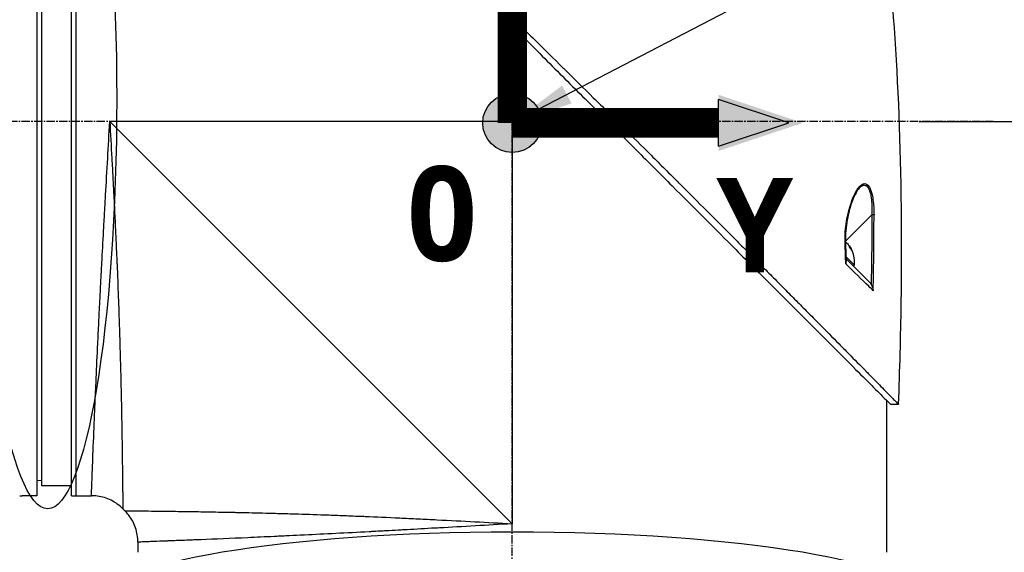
# Model space of a CAD drawing. Header units: millimetres. Extents: x 0 to 4378, y 0 to 2376.
# Tile 78 of 227: x 1632 to 1832, y 769 to 877. Entities that reach past the tile are written whole.
import ezdxf

# ---------------------------------------------------------------- set-up
doc = ezdxf.new("R2010")
doc.units = ezdxf.units.MM
doc.header["$LTSCALE"] = 0.2
doc.linetypes.add('CENTER2', pattern=[1.125, 0.75, -0.125, 0.125, -0.125])
for name, color, linetype in [('02_Center Line', 1, 'CENTER2'), ('07_Special Line2', 76, 'Continuous'), ('12_Before Rev.Num.', 5, 'Continuous'), ('13_After Rev.Num.', 6, 'Continuous')]:
    doc.layers.add(name, color=color, linetype=linetype)
doc.layers.add('14_Mark', color=7, linetype='Continuous', true_color=0xe03c31)
doc.styles.add('Rainbow-5.0 Style', font='malgunsl.ttf')
doc.dimstyles.new('Rainbow-5.0 Style', dxfattribs={"dimtxt": 4, "dimasz": 2.5, "dimexe": 1, "dimexo": 1, "dimgap": 1, "dimtad": 1, "dimdsep": 46, "dimtxsty": 'Rainbow-5.0 Style', "dimcen": 0, "dimclrd": 251, "dimclre": 251, "dimclrt": 7, "dimazin": 3, "dimtp": 0.1, "dimtm": 0.1, "dimtfac": 0.61, "dimtmove": 0, "dimatfit": 3, "dimfxl": 1, "dimlwd": -1, "dimlwe": -1, "dimarcsym": 1})

# ---------------------------------------------------------------- blocks, each defined once
blk = doc.blocks.new('*D124')
at = {"color": 251, "linetype": 'ByBlock', "transparency": 16777216}
for p, q in [((1814.42, 856.68), (1943.4, 856.68)), ((1939.4, 669.68), (1939.4, 846.68)), ((1833.81, 659.68), (1943.4, 659.68))]:
    blk.add_line(p, q, dxfattribs=at)
at = {"color": 251, "transparency": 16777216}
for points in [[(1937.74, 846.68), (1941.07, 846.68), (1939.4, 856.68)], [(1937.74, 669.68), (1941.07, 669.68), (1939.4, 659.68)]]:
    blk.add_solid(points, dxfattribs=at)
at = {"layer": 'Defpoints', "color": 0, "transparency": 16777216}
for p in [(1810.42, 856.68), (1939.4, 856.68), (1829.81, 659.68)]:
    blk.add_point(p, dxfattribs=at)
at = {"color": 7, "transparency": 16777216, "insert": (1927.09, 758.18), "char_height": 16, "attachment_point": 5, "rotation": 90, "style": 'Rainbow-5.0 Style'}
blk.add_mtext('197', dxfattribs=at)
blk = doc.blocks.new('*D125')
at = {"color": 251, "linetype": 'ByBlock', "transparency": 16777216}
for p, q in [((1723.88, 1269.38), (1891.38, 1269.38)), ((1887.38, 866.68), (1887.38, 1259.38)), ((1814.42, 856.68), (1891.38, 856.68))]:
    blk.add_line(p, q, dxfattribs=at)
at = {"color": 251, "transparency": 16777216}
for points in [[(1885.72, 1259.38), (1889.05, 1259.38), (1887.38, 1269.38)], [(1885.72, 866.68), (1889.05, 866.68), (1887.38, 856.68)]]:
    blk.add_solid(points, dxfattribs=at)
at = {"layer": 'Defpoints', "color": 0, "transparency": 16777216}
for p in [(1719.88, 1269.38), (1887.38, 1269.38), (1810.42, 856.68)]:
    blk.add_point(p, dxfattribs=at)
at = {"color": 7, "transparency": 16777216, "insert": (1875.09, 1063.03), "char_height": 16, "attachment_point": 5, "rotation": 90, "style": 'Rainbow-5.0 Style'}
blk.add_mtext('412.7', dxfattribs=at)
blk = doc.blocks.new('*D128')
at = {"color": 251, "linetype": 'ByBlock', "transparency": 16777216}
for p, q in [((1638.55, 1756.68), (1943.4, 1756.68)), ((1939.4, 1746.68), (1939.4, 866.68)), ((1814.42, 856.68), (1943.4, 856.68))]:
    blk.add_line(p, q, dxfattribs=at)
at = {"color": 251, "transparency": 16777216}
for points in [[(1937.74, 1746.68), (1941.07, 1746.68), (1939.4, 1756.68)], [(1937.74, 866.68), (1941.07, 866.68), (1939.4, 856.68)]]:
    blk.add_solid(points, dxfattribs=at)
at = {"layer": 'Defpoints', "color": 0, "transparency": 16777216}
for p in [(1634.55, 1756.68), (1810.42, 856.68), (1939.4, 856.68)]:
    blk.add_point(p, dxfattribs=at)
at = {"color": 7, "transparency": 16777216, "insert": (1927.12, 1306.68), "char_height": 16, "attachment_point": 5, "rotation": 90, "style": 'Rainbow-5.0 Style'}
blk.add_mtext('900', dxfattribs=at)
blk = doc.blocks.new('A$Ca3a613b0')
for p, q in [((-96.5, 273), (-96.5, 121)), ((-89.5, 121), (-89.5, 273)), ((-88.5, 121), (-88.5, 273)), ((-95.5, 123), (-95.5, 271)), ((0.74, 215.65), (0, 197)), ((5.5, 212.65), (5.5, 212.65)), ((7.47, 210.71), (7.48, 210.7)), ((0, 197), (-81.7, 197)), ((-81.7, 197), (0, 115.3)), ((0, 197), (18.64, 197.74)), ((0, 197), (0, 115.3)), ((70.44, 183.45), (70.44, 183.45)), ((38.28, 180.07), (38.28, 180.07)), ((73.01, 178.06), (67.65, 172.7)), ((67.58, 172.62), (67.58, 172.62)), ((67.58, 172.58), (67.58, 172.58)), ((68.34, 171.81), (68.38, 171.85)), ((68.61, 171.27), (68.73, 171.39)), ((67.76, 169.57), (69.46, 167.86)), ((69.46, 167.86), (69.26, 167.66)), ((65.98, 152.21), (65.98, 152.2)), ((65.98, 152.2), (65.98, 152.2)), ((68.19, 149.96), (68.19, 149.96)), ((68.21, 149.94), (68.21, 149.94)), ((76, 140.38), (76, 109.5)), ((78.44, 139.55), (76.84, 139.55)), ((-96.5, 124.13), (-95.5, 124.11)), ((-89.5, 123), (-95.5, 123)), ((-96.5, 121), (-99.5, 121)), ((-89.5, 121), (-85.43, 121)), ((-79.06, 118.36), (-78.64, 117.94)), ((-76, 111.57), (-76, 109.5))]:
    blk.add_line(p, q)
blk.add_arc((63.39, 168.44), 6.1, 354.6019, 29.6514)
for centre, major_axis, ratio, start_param, end_param in [((72.99, 178.04), (0.5, 0.001), 0.036993, 0.389718, 1.533742), ((-276, -461.66), (295.9, 797.97), 0.23298, 5.692342, 5.723691), ((-508.19, -1020.35), (-531.39, -1363.29), 0.183375, 2.684579, 2.706041), ((67.16, 172.21), (0.5, 0.019), 0.035577, 5.730867, 6.283186), ((-546.92, 149.07), (-456.39, 412.71), 0.998727, 3.908319, 3.915049), ((63.22, 168.61), (4.29, 4.29), 0.920715, 5.920984, 6.02203), ((64.79, 167.04), (4.04, 4.04), 0.390236, 6.173187, 6.393184), ((63.56, 168.26), (4.29, 4.29), 0.920715, 5.920984, 6.02203), ((-508.18, -1020.33), (-531.38, -1363.27), 0.183376, 2.655575, 2.684576)]:
    blk.add_ellipse(centre, major_axis=major_axis, ratio=ratio, start_param=start_param, end_param=end_param)
for points, knots in [([(-57.45, 275.44), (-57.45, 275.44), (-57.41, 275.4), (-57.34, 275.33), (-57.3, 275.29), (-57.26, 275.24), (-57.2, 275.19), (-57.15, 275.13), (-57.08, 275.06), (-57.01, 274.99), (-56.86, 274.84), (-56.68, 274.65), (-56.46, 274.43), (-56.35, 274.32), (-56.23, 274.2), (-56.1, 274.07), (-55.98, 273.95), (-55.84, 273.81), (-55.7, 273.67), (-55.7, 273.66), (-55.69, 273.66), (-55.69, 273.65), (-55.4, 273.36), (-55.08, 273.03), (-54.72, 272.67), (-54.54, 272.49), (-54.36, 272.3), (-54.16, 272.11), (-53.97, 271.91), (-53.77, 271.71), (-53.56, 271.49), (-53.14, 271.07), (-52.69, 270.62), (-52.22, 270.14), (-51.76, 269.67), (-51.27, 269.18), (-50.76, 268.66), (-50.74, 268.64), (-50.73, 268.63), (-50.71, 268.61), (-49.67, 267.56), (-48.53, 266.4), (-47.3, 265.17), (-46.69, 264.55), (-46.06, 263.91), (-45.41, 263.25), (-44.76, 262.6), (-44.08, 261.92), (-43.4, 261.23), (-42.7, 260.53), (-41.99, 259.82), (-41.27, 259.09), (-40.54, 258.36), (-39.8, 257.61), (-39.04, 256.85), (-38.29, 256.09), (-37.52, 255.31), (-36.73, 254.53), (-35.95, 253.74), (-35.15, 252.94), (-34.35, 252.13), (-34.29, 252.08), (-34.23, 252.02), (-34.18, 251.96), (-33.42, 251.21), (-32.65, 250.44), (-31.87, 249.67), (-31.04, 248.84), (-30.2, 248.01), (-29.34, 247.16), (-28.07, 245.89), (-26.76, 244.6), (-25.44, 243.28), (-25, 242.85), (-24.56, 242.41), (-24.12, 241.97), (-23.89, 241.75), (-23.67, 241.52), (-23.44, 241.3), (-22.77, 240.63), (-22.1, 239.96), (-21.42, 239.29), (-20.06, 237.95), (-18.69, 236.59), (-17.3, 235.21), (-15.92, 233.84), (-14.52, 232.45), (-13.1, 231.05), (-13.01, 230.96), (-12.93, 230.88), (-12.84, 230.79), (-9.15, 227.13), (-5.38, 223.4), (-1.57, 219.63), (-1.47, 219.53), (-1.38, 219.44), (-1.28, 219.35), (-0.32, 218.4), (0.64, 217.44), (1.61, 216.49), (2.58, 215.53), (3.55, 214.57), (4.53, 213.61), (6.48, 211.69), (8.42, 209.77), (10.36, 207.85), (10.45, 207.77), (10.53, 207.69), (10.61, 207.61), (12.57, 205.67), (14.52, 203.74), (16.47, 201.81), (17.45, 200.85), (18.42, 199.88), (19.39, 198.92), (20.36, 197.95), (21.33, 196.99), (22.3, 196.03), (22.36, 195.97), (22.42, 195.91), (22.48, 195.85), (24.4, 193.93), (26.32, 192.02), (28.22, 190.13), (29.16, 189.18), (30.11, 188.24), (31.05, 187.3), (31.99, 186.36), (32.93, 185.42), (33.86, 184.49), (33.9, 184.45), (33.95, 184.4), (34, 184.35), (35.88, 182.48), (37.74, 180.61), (39.57, 178.78), (41.4, 176.94), (43.21, 175.14), (44.98, 173.36), (45.87, 172.47), (46.75, 171.59), (47.62, 170.71), (48.49, 169.84), (49.35, 168.97), (50.21, 168.11), (51.06, 167.25), (51.9, 166.41), (52.73, 165.57), (53.57, 164.73), (54.39, 163.91), (55.2, 163.09), (55.21, 163.07), (55.23, 163.06), (55.25, 163.04), (56.06, 162.22), (56.86, 161.42), (57.64, 160.62), (58.43, 159.83), (59.2, 159.05), (59.96, 158.28), (60.72, 157.52), (61.47, 156.77), (62.19, 156.03), (63.65, 154.56), (65.04, 153.16), (66.35, 151.82), (66.68, 151.49), (67.01, 151.16), (67.33, 150.83), (67.65, 150.51), (67.96, 150.19), (68.27, 149.88), (69.51, 148.63), (70.66, 147.46), (71.71, 146.39), (71.72, 146.39), (71.72, 146.38), (71.72, 146.38), (72.25, 145.85), (72.75, 145.34), (73.22, 144.86), (73.7, 144.38), (74.14, 143.92), (74.56, 143.5), (74.98, 143.08), (75.36, 142.68), (75.72, 142.32), (76.07, 141.96), (76.39, 141.63), (76.68, 141.34), (76.97, 141.05), (77.22, 140.79), (77.44, 140.56), (77.55, 140.45), (77.65, 140.35), (77.75, 140.26), (77.84, 140.16), (77.92, 140.08), (78, 140), (78.14, 139.85), (78.25, 139.74), (78.33, 139.66), (78.4, 139.59), (78.44, 139.55), (78.44, 139.55)], [0, 0, 0, 0, 0.0041991, 0.0041991, 0.0041991, 0.0062987, 0.0062987, 0.0062987, 0.0083983, 0.0083983, 0.0083983, 0.0125974, 0.0125974, 0.0125974, 0.014697, 0.014697, 0.014697, 0.0167965, 0.0167965, 0.0167965, 0.0168599, 0.0168599, 0.0168599, 0.0210764, 0.0210764, 0.0210764, 0.0231847, 0.0231847, 0.0231847, 0.025293, 0.025293, 0.025293, 0.0295096, 0.0295096, 0.0295096, 0.0335924, 0.0335924, 0.0335924, 0.0337261, 0.0337261, 0.0337261, 0.0420526, 0.0420526, 0.0420526, 0.0462159, 0.0462159, 0.0462159, 0.0503791, 0.0503791, 0.0503791, 0.0545745, 0.0545745, 0.0545745, 0.0587698, 0.0587698, 0.0587698, 0.0629602, 0.0629602, 0.0629602, 0.0671505, 0.0671505, 0.0671505, 0.0674414, 0.0674414, 0.0674414, 0.0713694, 0.0713694, 0.0713694, 0.0755743, 0.0755743, 0.0755743, 0.0818817, 0.0818817, 0.0818817, 0.0839768, 0.0839768, 0.0839768, 0.0850355, 0.0850355, 0.0850355, 0.0881892, 0.0881892, 0.0881892, 0.0944966, 0.0944966, 0.0944966, 0.1008041, 0.1008041, 0.1008041, 0.1011921, 0.1011921, 0.1011921, 0.1176445, 0.1176445, 0.1176445, 0.1180502, 0.1180502, 0.1180502, 0.1221943, 0.1221943, 0.1221943, 0.1263384, 0.1263384, 0.1263384, 0.1346266, 0.1346266, 0.1346266, 0.1349824, 0.1349824, 0.1349824, 0.143338, 0.143338, 0.143338, 0.1475158, 0.1475158, 0.1475158, 0.1516936, 0.1516936, 0.1516936, 0.1519551, 0.1519551, 0.1519551, 0.160293, 0.160293, 0.160293, 0.164462, 0.164462, 0.164462, 0.168631, 0.168631, 0.168631, 0.1688379, 0.1688379, 0.1688379, 0.1772635, 0.1772635, 0.1772635, 0.1856891, 0.1856891, 0.1856891, 0.1899019, 0.1899019, 0.1899019, 0.1941147, 0.1941147, 0.1941147, 0.1983275, 0.1983275, 0.1983275, 0.2025403, 0.2025403, 0.2025403, 0.2026348, 0.2026348, 0.2026348, 0.206856, 0.206856, 0.206856, 0.2110771, 0.2110771, 0.2110771, 0.2152983, 0.2152983, 0.2152983, 0.2237405, 0.2237405, 0.2237405, 0.2258511, 0.2258511, 0.2258511, 0.2279617, 0.2279617, 0.2279617, 0.2364039, 0.2364039, 0.2364039, 0.2364237, 0.2364237, 0.2364237, 0.240644, 0.240644, 0.240644, 0.2448644, 0.2448644, 0.2448644, 0.2490847, 0.2490847, 0.2490847, 0.253305, 0.253305, 0.253305, 0.2575358, 0.2575358, 0.2575358, 0.2596491, 0.2596491, 0.2596491, 0.2617623, 0.2617623, 0.2617623, 0.2659889, 0.2659889, 0.2659889, 0.2702154, 0.2702154, 0.2702154, 0.2702154]), ([(-57.45, 273.84), (-57.45, 273.84), (-57.15, 273.54), (-56.01, 272.39), (-55.18, 271.55), (-51.97, 268.36), (-48.95, 265.35), (-43.01, 259.4), (-40.39, 256.78), (-36.53, 252.92), (-35.43, 251.82), (-33.82, 250.21), (-33.32, 249.71), (-30.42, 246.81), (-27.93, 244.31), (-21.31, 237.69), (-17.07, 233.45), (-10.42, 226.81), (-8.07, 224.45), (-4.64, 221.03), (-3.58, 219.97), (-1.76, 218.14), (-1.01, 217.38), (0.06, 216.32), (0.37, 216.01), (0.95, 215.43), (1.24, 215.15), (1.52, 214.87)], [-12.224149, -12.224149, -12.224149, -12.224149, -11.037359, -11.037359, -9.877095, -9.877095, -7.592298, -7.592298, -6.07984, -6.07984, -5.495393, -5.495393, -5.239423, -5.239423, -4.019638, -4.019638, -2.082992, -2.082992, -1.043435, -1.043435, -0.581051, -0.581051, -0.251822, -0.251822, -0.120605, -0.120605, -0.000021, -0.000021, -0.000021, -0.000021]), ([(1.52, 214.87), (4.23, 212.18), (6.94, 209.42), (12.41, 203.95), (15.17, 201.25), (17.86, 198.55)], [-2.319062, -2.319062, -2.319062, -2.319062, -1.1611, -1.1611, -0.001522, -0.001522, -0.001522, -0.001522]), ([(17.86, 198.55), (18.13, 198.25), (18.41, 197.97), (19, 197.38), (19.3, 197.08), (20.39, 195.98), (21.18, 195.2), (23.06, 193.32), (24.16, 192.23), (27.68, 188.71), (30.1, 186.29), (36.92, 179.47), (41.26, 175.12), (47.99, 168.39), (50.5, 165.89), (53.18, 163.21), (53.44, 162.95), (54.82, 161.57), (55.92, 160.47), (59.79, 156.6), (62.42, 153.97), (66.6, 149.8), (68.26, 148.14), (71.13, 145.25), (72.36, 144.02), (74.47, 141.9), (75.32, 141.05), (76.21, 140.17), (76.44, 139.94), (76.76, 139.63), (76.84, 139.55), (76.84, 139.55)], [-12.052589, -12.052589, -12.052589, -12.052589, -11.934103, -11.934103, -11.804161, -11.804161, -11.469421, -11.469421, -10.998435, -10.998435, -9.945484, -9.945484, -7.985272, -7.985272, -6.766883, -6.766883, -6.634722, -6.634722, -6.057598, -6.057598, -4.559072, -4.559072, -3.422422, -3.422422, -2.341546, -2.341546, -1.193783, -1.193783, -0.601834, -0.601834, 0, 0, 0, 0]), ([(-85.43, 121), (-85.43, 121), (-85.42, 121.12), (-85.41, 121.37), (-85.41, 121.61), (-85.39, 121.98), (-85.38, 122.46), (-85.36, 122.94), (-85.34, 123.55), (-85.31, 124.26), (-85.3, 124.63), (-85.28, 125.02), (-85.27, 125.44), (-85.25, 125.87), (-85.23, 126.32), (-85.21, 126.79), (-85.21, 126.88), (-85.21, 126.97), (-85.2, 127.06), (-85.13, 128.93), (-85.05, 131.19), (-84.94, 133.79), (-84.94, 133.89), (-84.93, 134), (-84.93, 134.1), (-84.9, 134.7), (-84.88, 135.31), (-84.85, 135.94), (-84.84, 136.31), (-84.82, 136.69), (-84.8, 137.07), (-84.79, 137.46), (-84.77, 137.85), (-84.75, 138.25), (-84.75, 138.31), (-84.75, 138.38), (-84.75, 138.45), (-84.68, 139.98), (-84.61, 141.55), (-84.54, 143.26), (-84.44, 145.39), (-84.34, 147.67), (-84.23, 150.08), (-84.16, 151.54), (-84.09, 153.05), (-84.01, 154.6), (-84.01, 154.64), (-84.01, 154.69), (-84, 154.74), (-83.95, 155.77), (-83.9, 156.83), (-83.85, 157.91), (-83.8, 158.93), (-83.74, 159.96), (-83.69, 161.02), (-83.69, 161.06), (-83.69, 161.11), (-83.68, 161.16), (-83.63, 162.22), (-83.57, 163.3), (-83.52, 164.4), (-83.49, 164.97), (-83.46, 165.54), (-83.43, 166.12), (-83.41, 166.41), (-83.4, 166.7), (-83.38, 167), (-83.37, 167.14), (-83.37, 167.29), (-83.36, 167.44), (-83.35, 167.58), (-83.34, 167.76), (-83.33, 167.87), (-83.33, 168.01), (-83.32, 168.15), (-83.31, 168.29), (-83.21, 170.3), (-83.09, 172.49), (-82.96, 174.86), (-82.89, 176.02), (-82.83, 177.21), (-82.76, 178.46), (-82.72, 179.16), (-82.68, 179.88), (-82.64, 180.6), (-82.61, 181.1), (-82.58, 181.61), (-82.55, 182.12), (-82.42, 184.46), (-82.28, 186.92), (-82.13, 189.52), (-82, 191.91), (-81.85, 194.4), (-81.7, 197)], [0.5000048, 0.5000048, 0.5000048, 0.5000048, 0.5301821, 0.5301821, 0.5301821, 0.560531, 0.560531, 0.560531, 0.5911455, 0.5911455, 0.5911455, 0.6065856, 0.6065856, 0.6065856, 0.6221334, 0.6221334, 0.6221334, 0.625, 0.625, 0.625, 0.6850898, 0.6850898, 0.6850898, 0.6875, 0.6875, 0.6875, 0.7011464, 0.7011464, 0.7011464, 0.7092438, 0.7092438, 0.7092438, 0.7173743, 0.7173743, 0.7173743, 0.71875, 0.71875, 0.71875, 0.7499738, 0.7499738, 0.7499738, 0.7889478, 0.7889478, 0.7889478, 0.8125, 0.8125, 0.8125, 0.8131921, 0.8131921, 0.8131921, 0.8288728, 0.8288728, 0.8288728, 0.84375, 0.84375, 0.84375, 0.8444134, 0.8444134, 0.8444134, 0.859375, 0.859375, 0.859375, 0.8671875, 0.8671875, 0.8671875, 0.8710937, 0.8710937, 0.8710937, 0.8730469, 0.8730469, 0.8730469, 0.8749735, 0.8749735, 0.8749735, 0.8773485, 0.8773485, 0.8773485, 0.9115235, 0.9115235, 0.9115235, 0.9281399, 0.9281399, 0.9281399, 0.9375, 0.9375, 0.9375, 0.9439123, 0.9439123, 0.9439123, 0.973127, 0.973127, 0.973127, 1, 1, 1, 1]), ([(-81.7, 197), (-81.57, 194.5), (-81.43, 191.99), (-81.29, 189.47), (-81.29, 189.45), (-81.29, 189.43), (-81.29, 189.41), (-81.22, 188.14), (-81.15, 186.87), (-81.09, 185.61), (-81.02, 184.4), (-80.97, 183.25), (-80.9, 182.01), (-80.9, 181.95), (-80.89, 181.88), (-80.89, 181.81), (-80.83, 180.63), (-80.77, 179.45), (-80.72, 178.31), (-80.65, 177.06), (-80.6, 175.85), (-80.54, 174.66), (-80.53, 174.5), (-80.53, 174.35), (-80.52, 174.2), (-80.46, 172.98), (-80.41, 171.79), (-80.36, 170.62), (-80.33, 170.03), (-80.31, 169.45), (-80.28, 168.88), (-80.27, 168.6), (-80.26, 168.31), (-80.24, 168.03), (-80.24, 167.86), (-80.23, 167.7), (-80.22, 167.53), (-80.22, 167.43), (-80.21, 167.31), (-80.21, 167.19), (-80.11, 164.86), (-80.03, 162.68), (-79.95, 160.64), (-79.94, 160.38), (-79.93, 160.11), (-79.93, 159.85), (-79.89, 158.97), (-79.86, 158.11), (-79.84, 157.29), (-79.8, 156.26), (-79.77, 155.27), (-79.74, 154.32), (-79.74, 154.21), (-79.73, 154.11), (-79.73, 154.01), (-79.73, 153.99), (-79.73, 153.97), (-79.73, 153.95), (-79.72, 153.83), (-79.72, 153.74), (-79.72, 153.59), (-79.64, 151.2), (-79.58, 149.02), (-79.53, 147.03), (-79.5, 146.04), (-79.48, 145.1), (-79.46, 144.2), (-79.44, 143.44), (-79.43, 142.72), (-79.41, 142.02), (-79.41, 142), (-79.41, 141.97), (-79.41, 141.95), (-79.41, 141.85), (-79.4, 141.78), (-79.4, 141.65), (-79.36, 139.84), (-79.33, 138.21), (-79.3, 136.74), (-79.3, 136.52), (-79.3, 136.31), (-79.29, 136.1), (-79.29, 135.89), (-79.28, 135.69), (-79.28, 135.5), (-79.27, 135.08), (-79.27, 134.68), (-79.26, 134.3), (-79.25, 133.48), (-79.23, 132.73), (-79.22, 132.02), (-79.22, 132.01), (-79.22, 132), (-79.22, 131.99), (-79.22, 131.91), (-79.22, 131.85), (-79.22, 131.75), (-79.2, 130.19), (-79.18, 128.81), (-79.16, 127.6), (-79.15, 126.69), (-79.14, 125.87), (-79.13, 125.14), (-79.13, 124.94), (-79.13, 124.76), (-79.12, 124.57), (-79.12, 124.52), (-79.12, 124.47), (-79.12, 124.43), (-79.12, 123.97), (-79.11, 123.54), (-79.11, 123.12), (-79.11, 123.09), (-79.11, 123.06), (-79.11, 123.03), (-79.1, 122.7), (-79.1, 122.38), (-79.1, 122.08), (-79.1, 122.01), (-79.1, 121.93), (-79.1, 121.86), (-79.1, 121.84), (-79.09, 121.81), (-79.09, 121.78), (-79.09, 121.62), (-79.09, 121.44), (-79.09, 121.27), (-79.09, 121.13), (-79.09, 120.99), (-79.09, 120.85), (-79.09, 120.81), (-79.09, 120.77), (-79.08, 120.74), (-79.08, 120.58), (-79.08, 120.43), (-79.08, 120.29), (-79.08, 120.22), (-79.08, 120.15), (-79.08, 120.09), (-79.08, 120.05), (-79.08, 120.02), (-79.08, 119.99), (-79.08, 119.97), (-79.08, 119.95), (-79.08, 119.93), (-79.08, 119.92), (-79.08, 119.9), (-79.08, 119.89), (-79.07, 119.58), (-79.07, 119.35), (-79.07, 119.17), (-79.07, 119.07), (-79.07, 119), (-79.07, 118.93), (-79.07, 118.89), (-79.07, 118.86), (-79.07, 118.83), (-79.07, 118.82), (-79.07, 118.8), (-79.07, 118.79), (-79.07, 118.78), (-79.07, 118.77), (-79.07, 118.76), (-79.07, 118.76), (-79.07, 118.75), (-79.07, 118.75), (-79.06, 118.48), (-79.06, 118.36), (-79.06, 118.36)], [0, 0, 0, 0, 0.061969, 0.061969, 0.061969, 0.0625, 0.0625, 0.0625, 0.09375, 0.09375, 0.09375, 0.1234255, 0.1234255, 0.1234255, 0.125, 0.125, 0.125, 0.1531538, 0.1531538, 0.1531538, 0.1836029, 0.1836029, 0.1836029, 0.1875, 0.1875, 0.1875, 0.21875, 0.21875, 0.21875, 0.234375, 0.234375, 0.234375, 0.2421875, 0.2421875, 0.2421875, 0.2469884, 0.2469884, 0.2469884, 0.25, 0.25, 0.25, 0.3052191, 0.3052191, 0.3052191, 0.3125, 0.3125, 0.3125, 0.3368038, 0.3368038, 0.3368038, 0.3671875, 0.3671875, 0.3671875, 0.3705126, 0.3705126, 0.3705126, 0.3710937, 0.3710937, 0.3710937, 0.375, 0.375, 0.375, 0.4375, 0.4375, 0.4375, 0.46875, 0.46875, 0.46875, 0.4952139, 0.4952139, 0.4952139, 0.4960937, 0.4960937, 0.4960937, 0.5, 0.5, 0.5, 0.5544796, 0.5544796, 0.5544796, 0.5625, 0.5625, 0.5625, 0.5702519, 0.5702519, 0.5702519, 0.5865122, 0.5865122, 0.5865122, 0.6206238, 0.6206238, 0.6206238, 0.6210937, 0.6210937, 0.6210937, 0.625, 0.625, 0.625, 0.6875, 0.6875, 0.6875, 0.734375, 0.734375, 0.734375, 0.7469686, 0.7469686, 0.7469686, 0.75, 0.75, 0.75, 0.7791382, 0.7791382, 0.7791382, 0.78125, 0.78125, 0.78125, 0.8046875, 0.8046875, 0.8046875, 0.8101255, 0.8101255, 0.8101255, 0.8125, 0.8125, 0.8125, 0.828125, 0.828125, 0.828125, 0.8405244, 0.8405244, 0.8405244, 0.84375, 0.84375, 0.84375, 0.859375, 0.859375, 0.859375, 0.8671875, 0.8671875, 0.8671875, 0.8710938, 0.8710938, 0.8710938, 0.8735646, 0.8735646, 0.8735646, 0.875, 0.875, 0.875, 0.90625, 0.90625, 0.90625, 0.921875, 0.921875, 0.921875, 0.9296875, 0.9296875, 0.9296875, 0.9335938, 0.9335938, 0.9335938, 0.9367093, 0.9367093, 0.9367093, 0.9375, 0.9375, 0.9375, 1, 1, 1, 1]), ([(67.59, 172.21), (67.51, 174.29), (67.76, 176.35), (68.18, 178.21), (68.6, 180.07), (69.19, 181.8), (69.96, 183.05), (70.35, 183.67), (70.78, 184.16), (71.23, 184.33), (71.68, 184.5), (72.15, 184.29), (72.52, 183.66), (72.88, 183.04), (73.11, 182.11), (73.25, 181.12), (73.4, 180.12), (73.45, 179.09), (73.46, 178.05)], [-1, -1, -1, -1, -0.75, -0.75, -0.75, -0.5, -0.5, -0.5, -0.375, -0.375, -0.375, -0.25, -0.25, -0.25, -0.125, -0.125, -0.125, 0, 0, 0, 0]), ([(70.44, 183.45), (70.51, 183.52), (70.61, 183.63), (70.76, 183.76), (70.86, 183.84), (70.97, 183.91), (71.06, 183.95), (71.12, 183.98), (71.16, 184), (71.22, 184.02), (71.3, 184.04), (71.37, 184.06), (71.43, 184.06), (71.46, 184.06), (71.49, 184.06), (71.51, 184.06), (71.54, 184.06), (71.6, 184.05), (71.71, 184.02), (71.81, 183.98), (71.89, 183.93), (71.95, 183.89), (72.03, 183.83), (72.1, 183.75), (72.17, 183.67), (72.22, 183.61), (72.25, 183.55), (72.29, 183.5), (72.31, 183.46), (72.33, 183.42), (72.35, 183.38), (72.38, 183.33), (72.42, 183.24), (72.48, 183.12), (72.54, 182.96), (72.59, 182.81), (72.66, 182.6), (72.74, 182.3), (72.82, 181.91), (72.88, 181.53), (72.91, 181.27), (72.94, 181.05), (72.96, 180.83), (72.99, 180.53), (73.01, 180.16), (73.03, 179.77), (73.03, 179.37), (73.04, 178.8), (73.02, 178.36), (73.01, 178.06)], [1.329615, 1.329615, 1.329615, 1.329615, 1.378961, 1.40356, 1.428073, 1.452518, 1.476923, 1.483207, 1.495736, 1.501978, 1.526778, 1.545207, 1.551317, 1.563485, 1.567497, 1.570553, 1.578207, 1.587912, 1.613451, 1.647115, 1.658519, 1.671664, 1.690388, 1.714701, 1.728974, 1.744675, 1.75307, 1.761833, 1.77097, 1.775681, 1.780486, 1.790347, 1.800537, 1.821922, 1.844682, 1.86886, 1.881499, 1.921664, 1.980666, 2.012563, 2.046031, 2.063338, 2.081006, 2.117316, 2.154984, 2.194087, 2.234709, 2.276933, 2.36647, 2.36647, 2.36647, 2.36647]), ([(70.44, 183.45), (70.22, 183.21), (70.01, 182.88), (69.54, 182.05), (69.29, 181.51), (68.73, 180.04), (68.45, 179.05), (67.93, 176.67), (67.71, 175.19), (67.64, 173.2), (67.64, 172.71), (67.66, 172.23)], [0, 0, 0, 0, 0.177079, 0.177079, 0.406682, 0.406682, 0.747747, 0.747747, 1.198722, 1.198722, 1.345047, 1.345047, 1.345047, 1.345047]), ([(67.65, 172.55), (67.67, 172.54), (67.69, 172.53), (67.78, 172.46), (67.87, 172.39), (68.02, 172.24), (68.11, 172.14), (68.26, 171.94), (68.33, 171.83), (68.38, 171.73)], [-0.2670741, -0.2670741, -0.2670741, -0.2670741, -0.2579182, -0.2579182, -0.2219927, -0.2219927, -0.1860671, -0.1860671, -0.1501416, -0.1501416, -0.1501416, -0.1501416]), ([(68.73, 171.39), (68.67, 171.48), (68.62, 171.58), (68.52, 171.73), (68.47, 171.79), (68.41, 171.85), (68.39, 171.86), (68.38, 171.85)], [-0.4380406, -0.4380406, -0.4380406, -0.4380406, -0.4021151, -0.4021151, -0.3661895, -0.3661895, -0.3312861, -0.3312861, -0.3312861, -0.3312861]), ([(67.73, 168.08), (67.76, 168.19), (67.79, 168.33), (67.79, 168.49), (67.79, 168.51), (67.79, 168.53), (67.79, 168.56)], [0, 0, 0, 0, 0.25, 0.25, 0.25, 0.2995894, 0.2995894, 0.2995894, 0.2995894]), ([(73.3, 162.63), (73.01, 162.91), (72.7, 163.21), (72.39, 163.52), (70.98, 164.9), (69.41, 166.43), (67.73, 168.08)], [0, 0, 0, 0, 0.1807269, 0.1807269, 0.1807269, 1, 1, 1, 1]), ([(72.44, 164.48), (71.68, 165.23), (70.86, 166.05), (69.99, 166.92), (69.84, 167.07), (69.41, 167.51), (68.65, 168.27), (68.31, 168.61), (68.01, 168.9), (67.77, 169.14)], [0, 0, 0, 0, 0.5, 0.5, 0.5, 0.75, 0.75, 0.75, 0.8788716, 0.8788716, 0.8788716, 0.8788716]), ([(72.88, 163.89), (72.83, 163.98), (72.78, 164.06), (72.64, 164.26), (72.54, 164.37), (72.44, 164.48)], [-0.07345151, -0.07345151, -0.07345151, -0.07345151, -0.04389749, -0.04389749, -0.000001, -0.000001, -0.000001, -0.000001]), ([(72.88, 163.89), (72.97, 163.74), (73.07, 163.53), (73.15, 163.27), (73.18, 163.19), (73.21, 163.08), (73.24, 162.95), (73.28, 162.76), (73.3, 162.65), (73.3, 162.63)], [-0.9999987, -0.9999987, -0.9999987, -0.9999987, -0.5, -0.5, -0.5, -0.25, -0.25, -0.25, -0.000001, -0.000001, -0.000001, -0.000001]), ([(-100, 121), (-100, 121), (-99.99, 121), (-99.97, 121), (-99.95, 121), (-99.93, 121), (-99.89, 121), (-99.86, 121), (-99.81, 121), (-99.76, 121), (-99.72, 121), (-99.66, 121), (-99.61, 121), (-99.57, 121), (-99.54, 121), (-99.5, 121)], [0.5001155, 0.5001155, 0.5001155, 0.5001155, 0.6074687, 0.6074687, 0.6074687, 0.7149373, 0.7149373, 0.7149373, 0.8224074, 0.8224074, 0.8224074, 0.9298784, 0.9298784, 0.9298784, 1, 1, 1, 1]), ([(-79.06, 118.36), (-79.75, 119.05), (-80.56, 119.63), (-82.31, 120.5), (-83.26, 120.79), (-84.63, 120.97), (-85.03, 121), (-85.43, 121)], [0, 0, 0, 0, 0.2916732, 0.2916732, 0.5842531, 0.5842531, 0.7041738, 0.7041738, 0.7041738, 0.7041738]), ([(-78.64, 117.94), (-78.64, 117.94), (-78.61, 117.93), (-78.51, 117.93), (-78.47, 117.93), (-78.4, 117.93), (-78.37, 117.93), (-78.32, 117.93), (-78.28, 117.93), (-78.19, 117.93), (-78.12, 117.93), (-78.01, 117.93), (-77.96, 117.93), (-77.89, 117.93), (-77.87, 117.93), (-77.82, 117.93), (-77.79, 117.93), (-77.69, 117.93), (-77.6, 117.93), (-77.44, 117.93), (-77.38, 117.92), (-77.28, 117.92), (-77.24, 117.92), (-77.17, 117.92), (-77.13, 117.92), (-76.97, 117.92), (-76.83, 117.92), (-76.54, 117.92), (-76.38, 117.92), (-76.08, 117.91), (-75.92, 117.91), (-75.58, 117.91), (-75.38, 117.91), (-74.41, 117.9), (-73.52, 117.89), (-72.08, 117.87), (-71.57, 117.87), (-70.74, 117.86), (-70.45, 117.85), (-69.86, 117.85), (-69.53, 117.84), (-68.66, 117.83), (-68.03, 117.82), (-67.03, 117.81), (-66.68, 117.8), (-66.14, 117.79), (-65.87, 117.79), (-65.59, 117.79), (-65.4, 117.78), (-65.29, 117.78), (-63.95, 117.76), (-62.52, 117.74), (-60.07, 117.69), (-59.21, 117.68), (-57.84, 117.65), (-57.36, 117.64), (-56.64, 117.63), (-56.39, 117.62), (-56.01, 117.61), (-55.89, 117.61), (-55.64, 117.6), (-55.48, 117.6), (-53.76, 117.56), (-51.97, 117.52), (-48.98, 117.44), (-47.93, 117.42), (-46.29, 117.37), (-45.73, 117.35), (-44.87, 117.33), (-44.43, 117.31), (-43.99, 117.3), (-43.69, 117.29), (-43.51, 117.29), (-41.49, 117.22), (-39.42, 117.16), (-36.05, 117.04), (-34.88, 116.99), (-33.06, 116.92), (-32.44, 116.9), (-31.49, 116.86), (-31.17, 116.85), (-30.53, 116.82), (-30.16, 116.81), (-27.64, 116.7), (-25.3, 116.6), (-21.62, 116.43), (-20.38, 116.37), (-18.46, 116.27), (-17.82, 116.24), (-16.52, 116.18), (-15.84, 116.14), (-10.15, 115.85), (-5.05, 115.57), (0, 115.3)], [0, 0, 0, 0, 0.03125, 0.03125, 0.046875, 0.046875, 0.054688, 0.054688, 0.0625, 0.0625, 0.078125, 0.078125, 0.085938, 0.085938, 0.089844, 0.089844, 0.09375, 0.09375, 0.109375, 0.109375, 0.117188, 0.117188, 0.121094, 0.121094, 0.125, 0.125, 0.140625, 0.140625, 0.15625, 0.15625, 0.171875, 0.171875, 0.1875, 0.1875, 0.25, 0.25, 0.28125, 0.28125, 0.296875, 0.296875, 0.3125, 0.3125, 0.34375, 0.34375, 0.359375, 0.359375, 0.367188, 0.371094, 0.371094, 0.375, 0.375, 0.4375, 0.4375, 0.46875, 0.46875, 0.484375, 0.484375, 0.492188, 0.492188, 0.496094, 0.496094, 0.5, 0.5, 0.5625, 0.5625, 0.59375, 0.59375, 0.609375, 0.609375, 0.617188, 0.621094, 0.621094, 0.625, 0.625, 0.6875, 0.6875, 0.71875, 0.71875, 0.734375, 0.734375, 0.742188, 0.742188, 0.75, 0.75, 0.8125, 0.8125, 0.84375, 0.84375, 0.859375, 0.859375, 0.875, 0.875, 1, 1, 1, 1]), ([(-76, 111.57), (-76, 112.54), (-76.16, 113.53), (-76.78, 115.37), (-77.25, 116.26), (-78.09, 117.35), (-78.35, 117.65), (-78.64, 117.94)], [0, 0, 0, 0, 0.2916732, 0.2916732, 0.5842531, 0.5842531, 0.7041738, 0.7041738, 0.7041738, 0.7041738]), ([(0, 115.3), (-2.59, 115.15), (-5.08, 115.01), (-7.46, 114.87), (-10.03, 114.72), (-12.48, 114.58), (-14.79, 114.45), (-15.32, 114.42), (-15.84, 114.39), (-16.36, 114.37), (-18.35, 114.25), (-20.23, 114.15), (-22.01, 114.05), (-22.4, 114.03), (-22.79, 114.01), (-23.17, 113.99), (-23.99, 113.94), (-24.79, 113.9), (-25.57, 113.86), (-25.79, 113.84), (-26.01, 113.83), (-26.23, 113.82), (-26.72, 113.79), (-27.2, 113.77), (-27.67, 113.74), (-27.91, 113.73), (-28.14, 113.72), (-28.37, 113.71), (-28.49, 113.7), (-28.6, 113.69), (-28.72, 113.69), (-28.83, 113.68), (-28.91, 113.68), (-29.06, 113.67), (-33.7, 113.42), (-38.08, 113.2), (-42.15, 113), (-42.22, 113), (-42.29, 113), (-42.35, 112.99), (-43.32, 112.95), (-44.27, 112.9), (-45.21, 112.86), (-45.71, 112.83), (-46.21, 112.81), (-46.7, 112.78), (-47.19, 112.76), (-47.68, 112.74), (-48.17, 112.72), (-48.21, 112.71), (-48.25, 112.71), (-48.29, 112.71), (-50.18, 112.62), (-52.02, 112.54), (-53.7, 112.46), (-57.17, 112.31), (-60.33, 112.18), (-63.14, 112.06), (-63.48, 112.05), (-63.83, 112.04), (-64.16, 112.02), (-64.5, 112.01), (-64.83, 111.99), (-65.15, 111.98), (-65.79, 111.96), (-66.41, 111.93), (-67, 111.91), (-68.06, 111.87), (-69.04, 111.83), (-69.93, 111.8), (-70.02, 111.79), (-70.1, 111.79), (-70.18, 111.79), (-71.13, 111.75), (-71.97, 111.72), (-72.7, 111.69), (-73.06, 111.68), (-73.39, 111.67), (-73.7, 111.66), (-74, 111.64), (-74.28, 111.63), (-74.52, 111.63), (-75.01, 111.61), (-75.38, 111.59), (-75.63, 111.59), (-75.87, 111.58), (-76, 111.57), (-76, 111.57), (-76, 111.57), (-76, 111.57), (-76, 111.57)], [0, 0, 0, 0, 0.0268593, 0.0268593, 0.0268593, 0.0558825, 0.0558825, 0.0558825, 0.0625, 0.0625, 0.0625, 0.088102, 0.088102, 0.088102, 0.09375, 0.09375, 0.09375, 0.1058986, 0.1058986, 0.1058986, 0.109375, 0.109375, 0.109375, 0.1171875, 0.1171875, 0.1171875, 0.1210937, 0.1210937, 0.1210937, 0.1230469, 0.1230469, 0.1230469, 0.125, 0.125, 0.125, 0.1865064, 0.1865064, 0.1865064, 0.1875, 0.1875, 0.1875, 0.2022042, 0.2022042, 0.2022042, 0.2101236, 0.2101236, 0.2101236, 0.2180828, 0.2180828, 0.2180828, 0.21875, 0.21875, 0.21875, 0.25, 0.25, 0.25, 0.3146789, 0.3146789, 0.3146789, 0.3226569, 0.3226569, 0.3226569, 0.3306082, 0.3306082, 0.3306082, 0.3464266, 0.3464266, 0.3464266, 0.375, 0.375, 0.375, 0.3777022, 0.3777022, 0.3777022, 0.4086235, 0.4086235, 0.4086235, 0.4239943, 0.4239943, 0.4239943, 0.439307, 0.439307, 0.439307, 0.4697627, 0.4697627, 0.4697627, 0.4999997, 0.4999997, 0.4999997, 0.5000048, 0.5000048, 0.5000048, 0.5000048])]:
    blk.add_open_spline(points, degree=3, knots=knots)
for points in [[(79.06, 174.54), (78.96, 200.72), (77.49, 224.12), (74.66, 244.51)], [(70.46, 183.47), (70.46, 183.47), (70.46, 183.47), (70.46, 183.47)], [(73.01, 178.06), (73.02, 173.33), (72.97, 168.61), (72.88, 163.89)], [(67.66, 172.23), (67.71, 171), (67.75, 169.78), (67.79, 168.56)]]:
    blk.add_open_spline(points, degree=3)
at = {"layer": '02_Center Line', "ltscale": 11.288275}
for p, q in [((0, -20.78), (0, 308.42)), ((97.64, 197), (-291.4, 197))]:
    blk.add_line(p, q, dxfattribs=at)
blk = doc.blocks.new('A$C8cf810bf')
for q in [(9.58, 191.66), (16.95, 184.29)]:
    blk.add_line((9.58, 184.29), q)
blk.add_ellipse((14, 105.26), major_axis=(0, 83.3), ratio=0.168129)
blk = doc.blocks.new('A$Ceda57245')
at = {"layer": '07_Special Line2'}
blk.add_hatch(color=256, dxfattribs=at).paths.add_polyline_path([(49.16, 0), (34.9, 4.75), (34.9, -4.75)])
at = {"layer": '12_Before Rev.Num.'}
blk.add_hatch(color=256, dxfattribs=at).paths.add_polyline_path([(0, 49.16), (-4.75, 34.9), (4.75, 34.9)])
at = {"layer": '14_Mark'}
h = blk.add_hatch(color=256, dxfattribs=at)
h.dxf.hatch_style = 1
h.paths.add_polyline_path([(5, 0, 1), (-5, 0, 1)])
at = {"layer": '07_Special Line2'}
for p, q in [((34.9, -3.96), (34.9, 3.96)), ((46.78, 0), (34.9, 3.96)), ((34.9, -3.96), (46.78, 0))]:
    blk.add_line(p, q, dxfattribs=at)
at = {"layer": '07_Special Line2', "const_width": 5}
blk.add_lwpolyline([(34.9, 0), (0, 0)], dxfattribs=at)
at = {"layer": '12_Before Rev.Num.'}
for p, q in [((0, 46.78), (-3.96, 34.9)), ((3.96, 34.9), (0, 46.78)), ((3.96, 34.9), (-3.96, 34.9))]:
    blk.add_line(p, q, dxfattribs=at)
at = {"layer": '12_Before Rev.Num.', "const_width": 5}
blk.add_lwpolyline([(0, 34.9), (0, 0)], dxfattribs=at)
at = {"layer": '14_Mark'}
blk.add_circle((0, 0), 5, dxfattribs=at)
at = {"layer": '07_Special Line2', "insert": (34.53, -17.31), "char_height": 16, "attachment_point": 4, "style": 'Rainbow-5.0 Style'}
blk.add_mtext('{\\fMalgun Gothic Semilight|b1|i0|c129|p50;Y}', dxfattribs=at)
at = {"layer": '12_Before Rev.Num.', "insert": (-20.59, 35.73), "char_height": 16, "attachment_point": 4, "style": 'Rainbow-5.0 Style'}
blk.add_mtext('{\\fMalgun Gothic Semilight|b1|i0|c129|p50;Z}', dxfattribs=at)
at = {"layer": '14_Mark', "insert": (-17.84, -15.46), "char_height": 16, "attachment_point": 4, "style": 'Rainbow-5.0 Style'}
blk.add_mtext('{\\fMalgun Gothic Semilight|b1|i0|c129|p50;0}', dxfattribs=at)

msp = doc.modelspace()

# ---------------------------------------------------------------- block references
msp.add_blockref('A$Ca3a613b0', (1731.806, 659.684))
at = {"xscale": 1.2, "yscale": 1.2, "zscale": 1.2}
msp.add_blockref('A$Ceda57245', (1731.82, 856.387), dxfattribs=at)
at = {"layer": '13_After Rev.Num.'}
msp.add_blockref('A$C8cf810bf', (1623.501, 756.056), dxfattribs=at)
at = {"layer": '13_After Rev.Num.', "rotation": 270}
msp.add_blockref('A$C8cf810bf', (1626.55, 773.346), dxfattribs=at)

# ---------------------------------------------------------------- dimensions: what is measured, and where the dimension line sits
for base, p1, p2, picture, middle in [((1939.402, 856.684), (1634.547, 1756.684), (1810.421, 856.684), '*D128', (1927.125, 1306.684)), ((1887.384, 1269.384), (1810.421, 856.684), (1719.884, 1269.384), '*D125', (1875.091, 1063.034)), ((1939.402, 856.684), (1829.806, 659.684), (1810.421, 856.684), '*D124', (1927.087, 758.184))]:
    dim = msp.add_linear_dim(base=base, p1=p1, p2=p2, angle=90, dimstyle='Rainbow-5.0 Style', override={"dimscale": 4, "dimtol": 0, "dimlim": 0, "dimtp": 0.1, "dimtm": 0.1, "dimtfac": 0.61, "dimtdec": 2, "dimtolj": 0, "dimtzin": 8})
    dim.commit()
    dim.dimension.update_dxf_attribs({"geometry": picture, "text_midpoint": middle})

# ---------------------------------------------------------------- leaders
at = {"annotation_type": 0, "has_hookline": 1, "hookline_direction": 0, "text_width": 103.201}
msp.add_leader([(1731.82, 856.387), (1969.57, 980.15), (1982.07, 980.15)], dimstyle='Rainbow-5.0 Style', override={"dimscale": 5, "dimgap": 1, "dimtad": 1}, dxfattribs=at)

doc.saveas('drawing.dxf')
